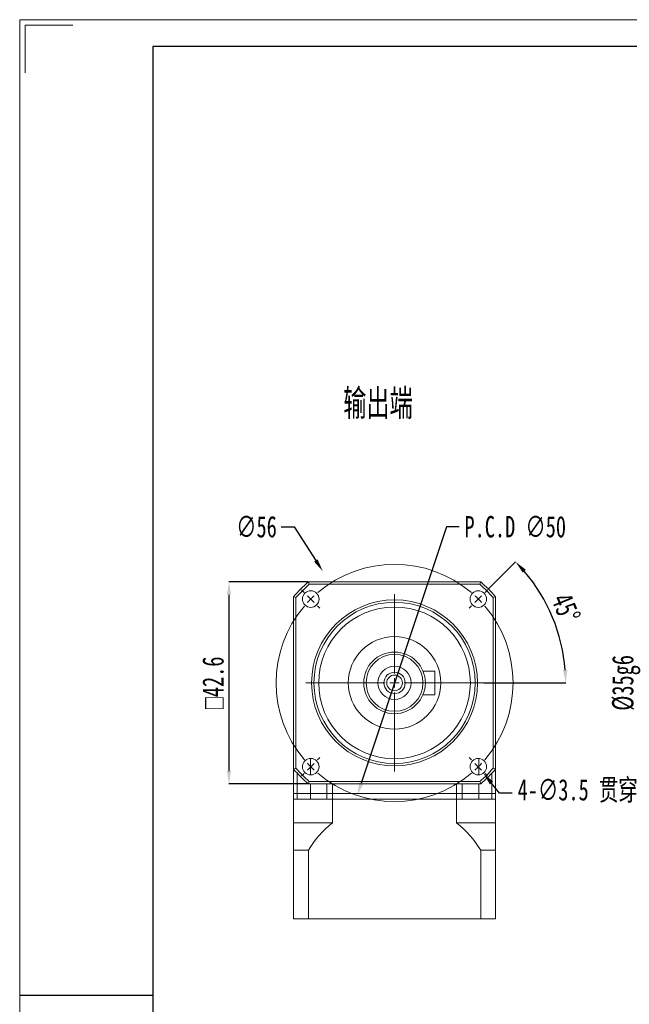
# Model space of a CAD drawing. Header units: millimetres. Extents: x 2549 to 2866, y 221 to 444.
# Tile 2 of 5: x 2549 to 2634, y 305 to 444. Entities that reach past the tile are written whole.
import ezdxf

# ---------------------------------------------------------------- set-up
doc = ezdxf.new("R2010")
doc.units = ezdxf.units.MM
doc.linetypes.add('CENTER2', pattern=[28.575, 19.05, -3.175, 3.175, -3.175])
for name, color, linetype in [('2细线层', 4, 'Continuous'), ('3中心线层', 1, 'CENTER2'), ('6文字层', 3, 'Continuous')]:
    doc.layers.add(name, color=color, linetype=linetype)
doc.layers.add('SLD-0', color=7, linetype='Continuous', lineweight=18)
doc.layers.add('图框_外框线', color=7, linetype='Continuous', lineweight=18)
doc.styles.add('SLDTEXTSTYLE0', font='TXT', dxfattribs={"width": 0.7, "bigfont": 'bigfont'})
doc.styles.add('SLDTEXTSTYLE2', font='TXT', dxfattribs={"width": 0.7})
doc.dimstyles.new('SLDDIMSTYLE0', dxfattribs={"dimtxt": 3, "dimasz": 1.8, "dimexe": 0, "dimexo": 0.0625, "dimgap": 0.75, "dimtad": 0, "dimtih": 1, "dimtoh": 1, "dimlfac": 1.5, "dimrnd": 1e-09, "dimzin": 12, "dimdsep": 46, "dimtxsty": 'SLDTEXTSTYLE2', "dimsah": 1, "dimcen": 0, "dimadec": 0, "dimazin": 3, "dimtfac": 1, "dimtofl": 0, "dimtmove": 0, "dimatfit": 3, "dimfxl": 1, "dimfrac": 2, "dimtolj": 1, "dimtzin": 12, "dimarcsym": 0})
doc.dimstyles.new('SLDDIMSTYLE1', dxfattribs={"dimtxt": 3, "dimasz": 1.8, "dimexe": 0, "dimexo": 0.0625, "dimgap": 0.75, "dimtad": 1, "dimdec": 4, "dimlfac": 1.5, "dimzin": 12, "dimdsep": 46, "dimtxsty": 'SLDTEXTSTYLE2', "dimsah": 1, "dimcen": 0.09, "dimazin": 3, "dimtfac": 1, "dimtofl": 0, "dimtmove": 0, "dimatfit": 3, "dimfxl": 1, "dimfrac": 2, "dimtolj": 1, "dimtzin": 12, "dimarcsym": 0})
doc.dimstyles.new('SLDDIMSTYLE2', dxfattribs={"dimtxt": 3, "dimasz": 1.8, "dimexe": 0, "dimexo": 0.0625, "dimgap": 0.75, "dimtad": 0, "dimtih": 1, "dimtoh": 1, "dimlfac": 1.5, "dimrnd": 1e-09, "dimzin": 12, "dimdsep": 46, "dimtxsty": 'SLDTEXTSTYLE2', "dimsah": 1, "dimcen": 0, "dimadec": 0, "dimazin": 3, "dimtfac": 1, "dimtofl": 0, "dimtmove": 0, "dimatfit": 3, "dimfxl": 1, "dimfrac": 2, "dimtolj": 1, "dimtzin": 12, "dimarcsym": 0})
doc.dimstyles.new('SLDDIMSTYLE3', dxfattribs={"dimtxt": 3, "dimasz": 1.8, "dimexe": 0, "dimexo": 0.0625, "dimgap": 0.75, "dimtad": 0, "dimtih": 1, "dimtoh": 1, "dimlfac": 1.5, "dimrnd": 1e-09, "dimzin": 12, "dimdsep": 46, "dimtxsty": 'SLDTEXTSTYLE2', "dimsah": 1, "dimcen": 0, "dimadec": 0, "dimazin": 3, "dimtfac": 1, "dimtofl": 0, "dimtmove": 0, "dimatfit": 3, "dimfxl": 1, "dimfrac": 2, "dimtolj": 1, "dimtzin": 12, "dimarcsym": 0})
doc.dimstyles.new('SLDDIMSTYLE4', dxfattribs={"dimtxt": 3, "dimasz": 1.8, "dimexe": 0, "dimexo": 0.0625, "dimgap": 0.75, "dimtad": 1, "dimlfac": 1.5, "dimrnd": 1e-09, "dimzin": 12, "dimdsep": 46, "dimtxsty": 'SLDTEXTSTYLE2', "dimsah": 1, "dimcen": 0.09, "dimadec": 0, "dimazin": 3, "dimtfac": 1, "dimtofl": 0, "dimtmove": 0, "dimatfit": 3, "dimfxl": 1, "dimfrac": 2, "dimtolj": 1, "dimtzin": 12, "dimarcsym": 0})
doc.dimstyles.new('SLDDIMSTYLE9', dxfattribs={"dimtxt": 3, "dimasz": 1.8, "dimexe": 0, "dimexo": 0.0625, "dimgap": 0.75, "dimtad": 1, "dimlfac": 1.5, "dimrnd": 1e-09, "dimzin": 12, "dimdsep": 46, "dimtxsty": 'SLDTEXTSTYLE2', "dimsah": 1, "dimcen": 0.09, "dimadec": 0, "dimazin": 3, "dimtfac": 1, "dimtofl": 0, "dimtmove": 0, "dimatfit": 3, "dimfxl": 1, "dimfrac": 2, "dimtolj": 1, "dimarcsym": 0})

# ---------------------------------------------------------------- blocks, each defined once
blk = doc.blocks.new('*D47')
at = {"layer": '6文字层', "color": 0, "lineweight": -2}
for p, q in [((2585.54, 372.27), (2587.34, 372.27)), ((2587.34, 372.27), (2590.39, 367.52))]:
    blk.add_line(p, q, dxfattribs=at)
at = {"layer": '6文字层', "color": 0}
blk.add_solid([(2590.14, 367.36), (2590.64, 367.68), (2591.37, 366.01)], dxfattribs=at)
at = {"layer": 'Defpoints', "color": 0}
for p in [(2591.37, 366.01), (2611.56, 334.61)]:
    blk.add_point(p, dxfattribs=at)
at = {"layer": '6文字层', "color": 0, "insert": (2579.19, 373.77), "char_height": 3, "attachment_point": 1, "style": 'SLDTEXTSTYLE2'}
blk.add_mtext('\\A1;∅56', dxfattribs=at)
blk = doc.blocks.new('*D48')
at = {"layer": '6文字层', "color": 0, "lineweight": -2}
for p, q in [((2614.59, 363.44), (2618.49, 367.33)), ((2613.98, 350.31), (2625.54, 350.31))]:
    blk.add_line(p, q, dxfattribs=at)
blk.add_arc((2601.46, 350.31), 24.07, 4.2854, 40.7146, dxfattribs=at)
at = {"layer": '6文字层', "color": 0}
for points in [[(2619.93, 366.22), (2619.49, 365.81), (2618.49, 367.33)], [(2625.17, 352.1), (2625.77, 352.12), (2625.54, 350.31)]]:
    blk.add_solid(points, dxfattribs=at)
at = {"layer": 'Defpoints', "color": 0}
for p in [(2614.55, 363.39), (2611.95, 360.8), (2624.72, 356.54), (2589.01, 350.31), (2613.92, 350.31)]:
    blk.add_point(p, dxfattribs=at)
at = {"layer": '6文字层', "color": 0, "insert": (2626.23, 363.22), "char_height": 3, "attachment_point": 1, "rotation": 292.5, "style": 'SLDTEXTSTYLE2'}
blk.add_mtext('\\A1;45%%d', dxfattribs=at)
blk = doc.blocks.new('*D49')
at = {"layer": '6文字层', "color": 0, "lineweight": -2}
for p, q in [((2616.23, 334.81), (2615.11, 336.21)), ((2618.03, 334.81), (2616.23, 334.81))]:
    blk.add_line(p, q, dxfattribs=at)
at = {"layer": '6文字层', "color": 0}
blk.add_solid([(2615.34, 336.4), (2614.87, 336.02), (2613.98, 337.61)], dxfattribs=at)
at = {"layer": 'Defpoints', "color": 0}
for p in [(2612.52, 339.43), (2613.98, 337.61)]:
    blk.add_point(p, dxfattribs=at)
at = {"layer": '6文字层', "color": 0, "insert": (2618.78, 336.78), "char_height": 3, "attachment_point": 1, "style": 'SLDTEXTSTYLE2'}
blk.add_mtext('\\A1;4-∅3.5 贯穿', dxfattribs=at)
blk = doc.blocks.new('*D50')
at = {"layer": '6文字层', "color": 0, "lineweight": -2}
for p, q in [((2608.75, 372.27), (2596.78, 336.2)), ((2610.55, 372.27), (2608.75, 372.27))]:
    blk.add_line(p, q, dxfattribs=at)
at = {"layer": '6文字层', "color": 0}
blk.add_solid([(2596.5, 336.29), (2597.07, 336.1), (2596.22, 334.49)], dxfattribs=at)
at = {"layer": 'Defpoints', "color": 0}
for p in [(2606.71, 366.13), (2596.22, 334.49)]:
    blk.add_point(p, dxfattribs=at)
at = {"layer": '6文字层', "color": 0, "insert": (2611.3, 373.77), "char_height": 3, "attachment_point": 1, "style": 'SLDTEXTSTYLE2'}
blk.add_mtext('\\A1;P.C.D ∅50', dxfattribs=at)
blk = doc.blocks.new('*D51')
at = {"layer": '6文字层', "color": 0, "lineweight": -2}
for p, q in [((2589.29, 364.51), (2578.18, 364.51)), ((2578.18, 362.71), (2578.18, 337.91)), ((2589.29, 336.11), (2578.18, 336.11))]:
    blk.add_line(p, q, dxfattribs=at)
at = {"layer": '6文字层', "color": 0}
for points in [[(2578.48, 362.71), (2577.88, 362.71), (2578.18, 364.51)], [(2577.88, 337.91), (2578.48, 337.91), (2578.18, 336.11)]]:
    blk.add_solid(points, dxfattribs=at)
at = {"layer": 'Defpoints', "color": 0}
for p in [(2589.35, 364.51), (2578.18, 336.11), (2589.35, 336.11)]:
    blk.add_point(p, dxfattribs=at)
at = {"layer": '6文字层', "color": 0, "insert": (2574.43, 350.31), "char_height": 3, "attachment_point": 2, "rotation": 90, "style": 'SLDTEXTSTYLE2'}
blk.add_mtext('\\A1;{\\fGDT;o}42.6', dxfattribs=at)
blk = doc.blocks.new('SW_CENTERMARKSYMBOL_0')
at = {"layer": 'SLD-0', "color": 0}
for p, q in [((-0.94, 0.94), (-1.3, 1.3)), ((0, 0), (-0.47, 0.47)), ((0, 0), (0.47, -0.47)), ((11.79, -10.45), (11.79, 0.67)), ((23.57, 0), (23.1, -0.47)), ((23.57, 0), (24.04, 0.47)), ((24.51, 0.94), (24.87, 1.3)), ((0.94, -0.94), (1.3, -1.3)), ((22.63, -0.94), (22.27, -1.3)), ((10.45, -11.79), (-0.67, -11.79)), ((11.79, -11.79), (11.12, -11.79)), ((11.79, -11.79), (11.79, -11.12)), ((11.79, -11.79), (11.79, -12.45)), ((11.79, -11.79), (12.45, -11.79)), ((13.12, -11.79), (24.24, -11.79)), ((11.79, -13.12), (11.79, -24.24)), ((0, -23.57), (0.47, -23.1)), ((0.94, -22.63), (1.3, -22.27)), ((22.63, -22.63), (22.27, -22.27)), ((23.57, -23.57), (23.1, -23.1)), ((-0.94, -24.51), (-1.3, -24.87)), ((0, -23.57), (-0.47, -24.04)), ((23.57, -23.57), (24.04, -24.04)), ((24.51, -24.51), (24.87, -24.87))]:
    blk.add_line(p, q, dxfattribs=at)
for start, end in [(49.5837, 130.4163), (132.7082, 135), (45, 47.2918), (42.7082, 45), (139.5837, 220.4163), (135, 137.2918), (319.5837, 40.4163), (222.7082, 225), (315, 317.2918), (225, 227.2918), (229.5837, 310.4163), (312.7082, 315)]:
    blk.add_arc((11.79, -11.79), 16.67, start, end, dxfattribs=at)
blk = doc.blocks.new('*D68')
at = {"layer": '6文字层', "color": 0, "lineweight": -2}
for p, q in [((2663.96, 361.98), (2636.81, 361.98)), ((2636.81, 360.18), (2636.81, 340.44)), ((2663.96, 338.64), (2636.81, 338.64))]:
    blk.add_line(p, q, dxfattribs=at)
at = {"layer": '6文字层', "color": 0}
for points in [[(2637.11, 360.18), (2636.51, 360.18), (2636.81, 361.98)], [(2636.51, 340.44), (2637.11, 340.44), (2636.81, 338.64)]]:
    blk.add_solid(points, dxfattribs=at)
at = {"layer": 'Defpoints', "color": 0}
for p in [(2664.03, 361.98), (2636.81, 338.64), (2664.03, 338.64)]:
    blk.add_point(p, dxfattribs=at)
at = {"layer": '6文字层', "color": 0, "insert": (2632.06, 350.31), "char_height": 3, "attachment_point": 2, "rotation": 90, "style": 'SLDTEXTSTYLE2'}
blk.add_mtext('\\A1;%%c35g6', dxfattribs=at)

msp = doc.modelspace()

# ---------------------------------------------------------------- linework, layer by layer
at = {"color": 7, "linetype": 'Continuous', "lineweight": 15}
for p, q in [((2589.471506, 364.176154), (2589.347994, 364.509487)), ((2589.347994, 364.509487), (2613.58057, 364.509487)), ((2613.457058, 364.176154), (2589.471506, 364.176154)), ((2613.457058, 364.176154), (2613.58057, 364.509487)), ((2587.264282, 338.193199), (2587.264282, 362.425775)), ((2587.264282, 362.425775), (2587.597615, 362.302263)), ((2587.597615, 362.302263), (2587.597615, 338.316711)), ((2615.330948, 362.302263), (2615.664281, 362.425775)), ((2615.330948, 338.316711), (2615.330948, 362.302263)), ((2615.664281, 362.425775), (2615.664281, 338.193199)), ((2605.464282, 351.976154), (2607.130949, 351.976154)), ((2607.130949, 348.642821), (2607.130949, 351.976154)), ((2605.464282, 348.642821), (2607.130949, 348.642821)), ((2587.264282, 338.193199), (2587.597615, 338.316711)), ((2587.264282, 338.193199), (2587.264282, 334.776154)), ((2615.330948, 338.316711), (2615.664281, 338.193199)), ((2615.664281, 338.193199), (2615.664281, 334.776154)), ((2587.770204, 337.624195), (2587.770204, 334.776154)), ((2589.347994, 336.109488), (2589.471506, 336.442821)), ((2589.471506, 336.442821), (2613.457058, 336.442821)), ((2613.58057, 336.109488), (2613.457058, 336.442821)), ((2615.158359, 337.624195), (2615.158359, 334.776154)), ((2613.58057, 336.109488), (2589.347994, 336.109488)), ((2591.964282, 336.109488), (2591.964282, 334.776154)), ((2592.738585, 336.109488), (2592.738585, 334.776154)), ((2610.189978, 336.109488), (2610.189978, 334.776154)), ((2610.964282, 336.109488), (2610.964282, 334.776154)), ((2587.770204, 334.776154), (2587.264282, 334.776154)), ((2587.264282, 334.776154), (2587.264282, 333.976154)), ((2587.264282, 330.642821), (2587.264282, 333.976154)), ((2587.264282, 333.976154), (2592.738585, 333.976154)), ((2587.770204, 333.976154), (2587.264282, 333.976154)), ((2589.630948, 334.776154), (2587.770204, 334.776154)), ((2587.770204, 334.776154), (2587.770204, 333.976154)), ((2591.964282, 334.776154), (2589.630948, 334.776154)), ((2589.630948, 334.776154), (2589.630948, 333.976154)), ((2592.738585, 334.776154), (2591.964282, 334.776154)), ((2591.964282, 334.776154), (2591.964282, 333.976154)), ((2592.738585, 333.976154), (2591.964282, 333.976154)), ((2610.189978, 334.776154), (2592.738585, 334.776154)), ((2592.738585, 334.776154), (2592.738585, 333.976154)), ((2592.738585, 333.976154), (2592.738585, 330.642821)), ((2610.189978, 333.976154), (2592.738585, 333.976154)), ((2610.189978, 334.776154), (2610.964282, 334.776154)), ((2610.189978, 334.776154), (2610.189978, 333.976154)), ((2610.189978, 330.642821), (2610.189978, 333.976154)), ((2610.189978, 333.976154), (2615.664281, 333.976154)), ((2610.189978, 333.976154), (2610.964282, 333.976154)), ((2610.964282, 334.776154), (2613.297615, 334.776154)), ((2610.964282, 334.776154), (2610.964282, 333.976154)), ((2613.297615, 334.776154), (2615.158359, 334.776154)), ((2613.297615, 334.776154), (2613.297615, 333.976154)), ((2615.158359, 334.776154), (2615.664281, 334.776154)), ((2615.158359, 334.776154), (2615.158359, 333.976154)), ((2615.158359, 333.976154), (2615.664281, 333.976154)), ((2615.664281, 334.776154), (2615.664281, 333.976154)), ((2615.664281, 333.976154), (2615.664281, 330.642821)), ((2587.264282, 326.767625), (2587.264282, 330.642821)), ((2587.264282, 330.642821), (2592.738585, 330.642821)), ((2610.189978, 330.642821), (2615.664281, 330.642821)), ((2615.664281, 330.642821), (2615.664281, 326.767625)), ((2589.347994, 326.767625), (2587.264282, 326.767625)), ((2587.264282, 317.109487), (2587.264282, 326.767625)), ((2589.347994, 326.767625), (2589.347994, 317.109487)), ((2613.58057, 317.109487), (2613.58057, 326.767625)), ((2615.664281, 326.767625), (2613.58057, 326.767625)), ((2615.664281, 326.767625), (2615.664281, 317.109487)), ((2587.264282, 317.109487), (2589.347994, 317.109487)), ((2589.347994, 317.109487), (2613.58057, 317.109487)), ((2613.58057, 317.109487), (2615.664281, 317.109487))]:
    msp.add_line(p, q, dxfattribs=at)
at = {"color": 8, "linetype": 'Continuous', "lineweight": 15}
for p, q in [((2589.630948, 339.690044), (2589.630948, 337.358704)), ((2613.297615, 339.690044), (2613.297615, 337.358704)), ((2589.630948, 336.109488), (2589.630948, 334.776154)), ((2613.297615, 336.109488), (2613.297615, 334.776154))]:
    msp.add_line(p, q, dxfattribs=at)
at = {"color": 7, "linetype": 'Continuous', "lineweight": 15}
for centre, radius in [((2589.679169, 362.0946), 1.166667), ((2613.249395, 362.0946), 1.166667), ((2601.464282, 350.309487), 11.666667), ((2601.464282, 350.309487), 11.333333), ((2601.464282, 350.309487), 10.666667), ((2601.464282, 350.309487), 6.5), ((2601.464282, 350.309487), 4.333333), ((2601.464282, 350.309487), 4), ((2601.464282, 350.309487), 2.335233), ((2601.464282, 350.309487), 1.5), ((2601.464282, 350.309487), 1.1), ((2589.679169, 338.524374), 1.166667), ((2613.249395, 338.524374), 1.166667)]:
    msp.add_circle(centre, radius, dxfattribs=at)
for centre, radius, start, end in [((2601.464282, 350.309487), 18.666667, 130.47279174, 139.52720826), ((2601.464282, 350.309487), 18.333333, 130.85533563, 139.14466437), ((2601.464282, 350.309487), 18.333333, 40.85533563, 49.14466437), ((2601.464282, 350.309487), 18.666667, 40.47279174, 49.52720826), ((2601.464282, 350.309487), 18.666667, 220.47279174, 229.52720826), ((2601.464282, 350.309487), 18.333333, 220.85533563, 229.14466437), ((2601.464282, 350.309487), 18.333333, 310.85533563, 319.14466437), ((2601.464282, 350.309487), 18.666667, 310.47279174, 319.52720826), ((2601.464282, 319.587405), 14.084034, 128.28293559, 149.34864262), ((2601.464282, 319.587405), 14.084034, 30.65135738, 51.71706441)]:
    msp.add_arc(centre, radius, start, end, dxfattribs=at)
at = {"layer": '2细线层'}
msp.add_line((2548.739517, 306.41067), (2567.472204, 306.41067), dxfattribs=at)
at = {"layer": '图框_外框线', "color": 3}
msp.add_lwpolyline([(2548.742919, 221.049991), (2863.394896, 221.049991), (2863.394896, 443.553889), (2548.742919, 443.553889)], close=True, dxfattribs=at)
msp.add_lwpolyline([(2549.492091, 436.062175), (2549.492091, 442.804718), (2556.234633, 442.804718)], dxfattribs=at)
at = {"layer": '图框_外框线', "color": 3, "lineweight": 25}
msp.add_lwpolyline([(2567.472204, 224.795848), (2859.64904, 224.795848), (2859.64904, 439.808032), (2567.472204, 439.808032)], close=True, dxfattribs=at)

# ---------------------------------------------------------------- block references
at = {"layer": '3中心线层'}
msp.add_blockref('SW_CENTERMARKSYMBOL_0', (2589.679169, 362.0946), dxfattribs=at)

# ---------------------------------------------------------------- texts
at = {"layer": 'SLD-0', "insert": (2594.253288, 391.649316), "char_height": 4.2333333, "attachment_point": 1, "style": 'SLDTEXTSTYLE0'}
msp.add_mtext('输出端', dxfattribs=at)

# ---------------------------------------------------------------- dimensions: what is measured, and where the dimension line sits
at = {"layer": '6文字层'}
dim = msp.add_diameter_dim_2p(p1=(2611.563366, 334.610668), p2=(2591.365197, 366.008307), dimstyle='SLDDIMSTYLE0', dxfattribs=at)
dim.commit()
dim.dimension.update_dxf_attribs({"geometry": '*D47', "text_midpoint": (2581.989463, 372.266229), "dimtype": 163})
for p1, p2, text, dimstyle, picture, middle in [((2606.712591, 366.128243), (2596.215973, 334.490732), 'P.C.D <>', 'SLDDIMSTYLE3', '*D50', (2618.824037, 372.266229)), ((2612.51879, 339.43395), (2613.979999, 337.614798), '4-<> 贯穿', 'SLDDIMSTYLE2', '*D49', (2628.320468, 334.808106))]:
    dim = msp.add_diameter_dim_2p(p1=p1, p2=p2, text=text, dimstyle=dimstyle, dxfattribs=at)
    dim.commit()
    dim.dimension.update_dxf_attribs({"geometry": picture, "text_midpoint": middle, "dimtype": 163})
dim = msp.add_angular_dim_2l(base=(2624.715895, 356.539738), line1=((2589.012502, 350.309487), (2613.916061, 350.309487)), line2=((2614.545757, 363.390963), (2611.953032, 360.798238)), dimstyle='SLDDIMSTYLE1', dxfattribs=at)
dim.commit()
dim.dimension.update_dxf_attribs({"geometry": '*D48', "text_midpoint": (2623.703763, 359.521382), "dimtype": 162})
for base, p1, p2, text, dimstyle, picture, middle in [((2578.179964, 336.109487), (2589.347993, 364.509487), (2589.347993, 336.109487), '{\\fGDT;o}<>', 'SLDDIMSTYLE4', '*D51', (2578.179964, 350.309487)), ((2636.814408, 338.642821), (2664.026858, 361.976154), (2664.026858, 338.642821), '%%c<>g6', 'SLDDIMSTYLE9', '*D68', (2636.814408, 350.309487))]:
    dim = msp.add_linear_dim(base=base, p1=p1, p2=p2, angle=90, text=text, dimstyle=dimstyle, dxfattribs=at)
    dim.commit()
    dim.dimension.update_dxf_attribs({"geometry": picture, "text_midpoint": middle, "dimtype": 160})

doc.saveas('drawing.dxf')
